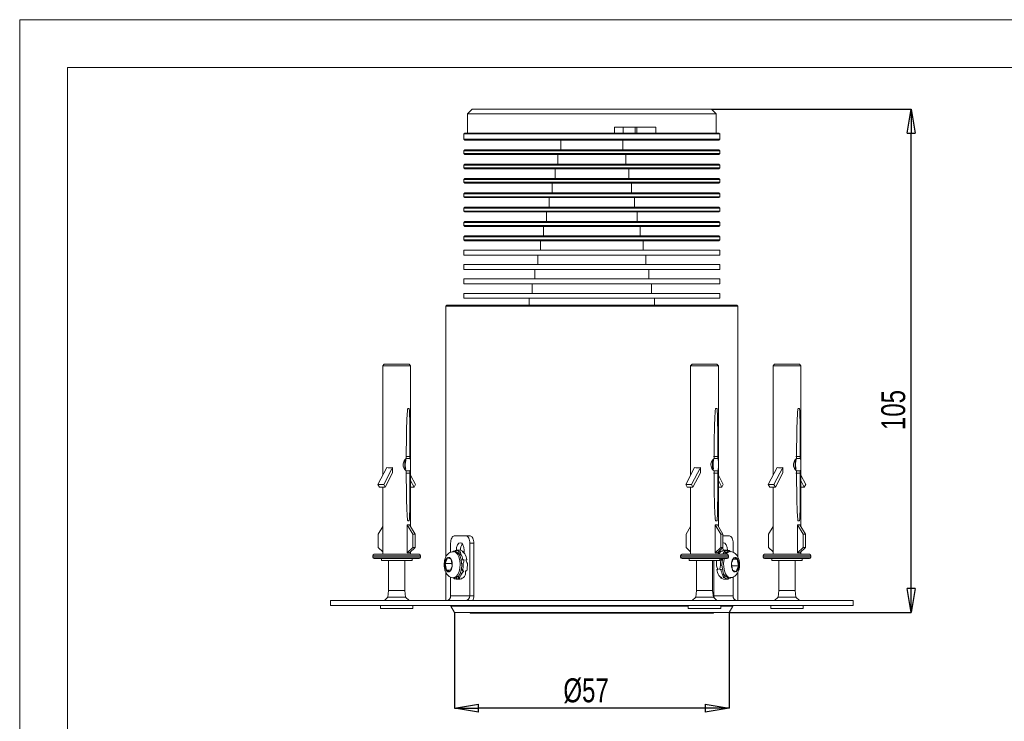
# Model space of a CAD drawing. Header units: millimetres. Extents: x 0 to 420, y 0 to 297.
# Tile 2 of 6: x 0 to 206, y 150 to 297. Entities that reach past the tile are written whole.
import ezdxf

# ---------------------------------------------------------------- set-up
doc = ezdxf.new("R2010")
doc.units = ezdxf.units.MM
doc.header["$LTSCALE"] = 2
doc.header["$PDSIZE"] = -1
for name, color, linetype, lineweight in [('DGA-lighting', 7, 'Continuous', 0), ('DGA-quote', 251, 'Continuous', 0), ('DGA-txt', 7, 'Continuous', 0)]:
    doc.layers.add(name, color=color, linetype=linetype, lineweight=lineweight)
doc.styles.add('SLDTEXTSTYLE4', font='TXT', dxfattribs={"width": 0.75})
doc.dimstyles.new('SLDDIMSTYLE1', dxfattribs={"dimtxt": 5, "dimasz": 5, "dimexe": 0, "dimexo": 0.0625, "dimgap": 1.25, "dimtad": 1, "dimrnd": 1e-09, "dimzin": 12, "dimdsep": 46, "dimtxsty": 'SLDTEXTSTYLE4', "dimblk1": 'CLOSED', "dimblk2": 'CLOSED', "dimsah": 1, "dimcen": 0.09, "dimadec": 0, "dimazin": 3, "dimtfac": 1, "dimtofl": 0, "dimtmove": 0, "dimatfit": 3, "dimldrblk": 'CLOSED', "dimfxl": 1, "dimfrac": 2, "dimtolj": 1, "dimtzin": 12, "dimarcsym": 0})

# ---------------------------------------------------------------- blocks, each defined once
blk = doc.blocks.new('_CLOSED')
at = {"color": 0, "linetype": 'ByBlock', "lineweight": -2}
for p, q in [((-1, 0.166667), (0, 0)), ((-1, 0.166667), (-1, -0.166667)), ((0, 0), (-1, -0.166667)), ((0, 0), (-1, 0))]:
    blk.add_line(p, q, dxfattribs=at)
blk = doc.blocks.new('_D')
at = {"layer": 'Defpoints', "color": 0, "linetype": 'Continuous', "transparency": 16777216}
for p in [(144.59, 278.32), (186.33, 278.32), (148.29, 173.12)]:
    blk.add_point(p, dxfattribs=at)
at = {"layer": 'DGA-quote', "color": 0, "linetype": 'Continuous', "lineweight": -2, "transparency": 16777216}
for p, q in [((144.65, 278.32), (186.33, 278.32)), ((186.33, 178.12), (186.33, 273.32)), ((148.35, 173.12), (186.33, 173.12))]:
    blk.add_line(p, q, dxfattribs=at)
at = {"layer": 'DGA-quote', "color": 0, "linetype": 'Continuous', "lineweight": -2, "transparency": 16777216, "xscale": 5, "yscale": 5, "zscale": 5}
for p, rotation in [((186.33, 278.32), 90), ((186.33, 173.12), 270)]:
    blk.add_blockref('_CLOSED', p, dxfattribs=dict(at, rotation=rotation))
at = {"layer": 'DGA-quote', "color": 0, "linetype": 'Continuous', "transparency": 16777216, "insert": (180.08, 215.44), "char_height": 5, "attachment_point": 2, "rotation": 90, "style": 'SLDTEXTSTYLE4'}
blk.add_mtext('\\A1;105', dxfattribs=at)
blk = doc.blocks.new('_D_1')
at = {"layer": 'Defpoints', "color": 0, "linetype": 'Continuous', "transparency": 16777216}
for p in [(90.89, 173.12), (148.29, 173.12), (90.89, 153.12)]:
    blk.add_point(p, dxfattribs=at)
at = {"layer": 'DGA-quote', "color": 0, "linetype": 'Continuous', "lineweight": -2, "transparency": 16777216}
for p, q in [((90.89, 173.06), (90.89, 153.12)), ((148.29, 173.06), (148.29, 153.12)), ((143.29, 153.12), (95.89, 153.12))]:
    blk.add_line(p, q, dxfattribs=at)
at = {"layer": 'DGA-quote', "color": 0, "linetype": 'Continuous', "lineweight": -2, "transparency": 16777216, "xscale": 5, "yscale": 5, "zscale": 5, "rotation": 180}
blk.add_blockref('_CLOSED', (90.89, 153.12), dxfattribs=at)
at = {"layer": 'DGA-quote', "color": 0, "linetype": 'Continuous', "lineweight": -2, "transparency": 16777216, "xscale": 5, "yscale": 5, "zscale": 5}
blk.add_blockref('_CLOSED', (148.29, 153.12), dxfattribs=at)
at = {"layer": 'DGA-quote', "color": 0, "linetype": 'Continuous', "transparency": 16777216, "insert": (118.38, 159.37), "char_height": 5, "attachment_point": 2, "style": 'SLDTEXTSTYLE4'}
blk.add_mtext('\\A1;%%c57', dxfattribs=at)

msp = doc.modelspace()

# ---------------------------------------------------------------- linework, layer by layer
at = {"layer": 'DGA-lighting', "linetype": 'Continuous'}
for p, q in [((94.59, 278.32), (93.59, 277.32)), ((94.59, 278.32), (144.59, 278.32)), ((145.59, 277.32), (144.59, 278.32)), ((93.59, 277.32), (93.59, 273.32)), ((145.59, 277.32), (93.59, 277.32)), ((145.59, 273.32), (145.59, 277.32)), ((124.29, 274.52), (132.99, 274.52)), ((124.29, 273.32), (124.29, 274.52)), ((126.12, 274.52), (126.12, 273.32)), ((128.62, 273.32), (128.62, 274.52)), ((128.99, 274.52), (128.99, 273.32)), ((132.99, 274.52), (132.99, 273.32)), ((93.04, 273.32), (92.84, 273.12)), ((92.84, 273.12), (92.84, 272.02)), ((115.28, 273.12), (92.84, 273.12)), ((92.84, 272.02), (93.04, 271.82)), ((92.84, 272.02), (146.34, 272.02)), ((93.04, 273.32), (115.31, 273.32)), ((146.14, 271.82), (93.04, 271.82)), ((113.09, 271.82), (113.09, 269.82)), ((146.34, 273.12), (115.28, 273.12)), ((115.31, 273.32), (146.14, 273.32)), ((126.09, 269.82), (126.09, 271.82)), ((146.34, 273.12), (146.14, 273.32)), ((146.14, 271.82), (146.34, 272.02)), ((146.34, 272.02), (146.34, 273.12)), ((93.04, 269.82), (92.84, 269.62)), ((92.84, 269.62), (92.84, 269.02)), ((115.28, 269.62), (92.84, 269.62)), ((93.04, 269.82), (115.31, 269.82)), ((146.34, 269.62), (115.28, 269.62)), ((115.31, 269.82), (146.14, 269.82)), ((146.34, 269.62), (146.14, 269.82)), ((146.34, 269.02), (146.34, 269.62)), ((92.84, 269.02), (93.04, 268.82)), ((92.84, 269.02), (146.34, 269.02)), ((146.14, 268.82), (93.04, 268.82)), ((112.49, 268.82), (112.49, 266.82)), ((126.69, 266.82), (126.69, 268.82)), ((146.14, 268.82), (146.34, 269.02)), ((93.04, 266.82), (92.84, 266.62)), ((92.84, 266.62), (92.84, 266.02)), ((115.28, 266.62), (92.84, 266.62)), ((92.84, 266.02), (93.04, 265.82)), ((92.84, 266.02), (146.34, 266.02)), ((93.04, 266.82), (115.31, 266.82)), ((146.14, 265.82), (93.04, 265.82)), ((111.89, 265.82), (111.89, 263.82)), ((146.34, 266.62), (115.28, 266.62)), ((115.31, 266.82), (146.14, 266.82)), ((127.29, 263.82), (127.29, 265.82)), ((146.34, 266.62), (146.14, 266.82)), ((146.14, 265.82), (146.34, 266.02)), ((146.34, 266.02), (146.34, 266.62)), ((93.04, 263.82), (92.84, 263.62)), ((92.84, 263.62), (92.84, 263.02)), ((115.28, 263.62), (92.84, 263.62)), ((93.04, 263.82), (115.31, 263.82)), ((146.34, 263.62), (115.28, 263.62)), ((115.31, 263.82), (146.14, 263.82)), ((146.34, 263.62), (146.14, 263.82)), ((146.34, 263.02), (146.34, 263.62)), ((92.84, 263.02), (93.04, 262.82)), ((92.84, 263.02), (146.34, 263.02)), ((146.14, 262.82), (93.04, 262.82)), ((111.29, 262.82), (111.29, 260.82)), ((127.89, 260.82), (127.89, 262.82)), ((146.14, 262.82), (146.34, 263.02)), ((93.04, 260.82), (92.84, 260.62)), ((92.84, 260.62), (92.84, 260.02)), ((115.28, 260.62), (92.84, 260.62)), ((92.84, 260.02), (93.04, 259.82)), ((92.84, 260.02), (146.34, 260.02)), ((93.04, 260.82), (115.31, 260.82)), ((146.14, 259.82), (93.04, 259.82)), ((110.69, 259.82), (110.69, 257.82)), ((146.34, 260.62), (115.28, 260.62)), ((115.31, 260.82), (146.14, 260.82)), ((128.49, 257.82), (128.49, 259.82)), ((146.34, 260.62), (146.14, 260.82)), ((146.14, 259.82), (146.34, 260.02)), ((146.34, 260.02), (146.34, 260.62)), ((93.04, 257.82), (92.84, 257.62)), ((92.84, 257.62), (92.84, 257.02)), ((115.28, 257.62), (92.84, 257.62)), ((93.04, 257.82), (115.31, 257.82)), ((146.34, 257.62), (115.28, 257.62)), ((115.31, 257.82), (146.14, 257.82)), ((146.34, 257.62), (146.14, 257.82)), ((146.34, 257.02), (146.34, 257.62)), ((92.84, 257.02), (93.04, 256.82)), ((92.84, 257.02), (146.34, 257.02)), ((146.14, 256.82), (93.04, 256.82)), ((110.09, 256.82), (110.09, 254.82)), ((129.09, 254.82), (129.09, 256.82)), ((146.14, 256.82), (146.34, 257.02)), ((93.04, 254.82), (92.84, 254.62)), ((92.84, 254.62), (92.84, 254.02)), ((115.28, 254.62), (92.84, 254.62)), ((92.84, 254.02), (93.04, 253.82)), ((92.84, 254.02), (146.34, 254.02)), ((93.04, 254.82), (115.31, 254.82)), ((146.14, 253.82), (93.04, 253.82)), ((109.49, 253.82), (109.49, 251.82)), ((146.34, 254.62), (115.28, 254.62)), ((115.31, 254.82), (146.14, 254.82)), ((129.69, 251.82), (129.69, 253.82)), ((146.34, 254.62), (146.14, 254.82)), ((146.14, 253.82), (146.34, 254.02)), ((146.34, 254.02), (146.34, 254.62)), ((93.04, 251.82), (92.84, 251.62)), ((92.84, 251.62), (92.84, 251.02)), ((115.28, 251.62), (92.84, 251.62)), ((93.04, 251.82), (115.31, 251.82)), ((146.34, 251.62), (115.28, 251.62)), ((115.31, 251.82), (146.14, 251.82)), ((146.34, 251.62), (146.14, 251.82)), ((146.34, 251.02), (146.34, 251.62)), ((92.84, 251.02), (93.04, 250.82)), ((92.84, 251.02), (146.34, 251.02)), ((146.14, 250.82), (93.04, 250.82)), ((108.89, 250.82), (108.89, 248.82)), ((130.29, 248.82), (130.29, 250.82)), ((146.14, 250.82), (146.34, 251.02)), ((92.84, 248.82), (92.84, 247.82)), ((146.34, 248.82), (92.84, 248.82)), ((146.34, 247.82), (92.84, 247.82)), ((108.29, 247.82), (108.29, 245.82)), ((130.89, 245.82), (130.89, 247.82)), ((146.34, 247.82), (146.34, 248.82)), ((92.84, 245.82), (92.84, 244.82)), ((146.34, 245.82), (92.84, 245.82)), ((146.34, 244.82), (146.34, 245.82)), ((146.34, 244.82), (92.84, 244.82)), ((107.69, 244.82), (107.69, 242.82)), ((131.49, 242.82), (131.49, 244.82)), ((92.84, 242.82), (92.84, 241.82)), ((146.34, 242.82), (92.84, 242.82)), ((146.34, 241.82), (92.84, 241.82)), ((107.09, 241.82), (107.09, 239.82)), ((132.09, 239.82), (132.09, 241.82)), ((146.34, 241.82), (146.34, 242.82)), ((92.84, 239.82), (92.84, 238.82)), ((146.34, 239.82), (92.84, 239.82)), ((146.34, 238.82), (92.84, 238.82)), ((106.49, 238.82), (106.49, 237.32)), ((132.69, 237.32), (132.69, 238.82)), ((146.34, 238.82), (146.34, 239.82)), ((89.29, 237.32), (89.09, 237.12)), ((89.09, 237.12), (89.09, 184.74)), ((150.09, 237.12), (89.09, 237.12)), ((89.29, 237.32), (149.89, 237.32)), ((150.09, 237.12), (149.89, 237.32)), ((150.09, 184.73), (150.09, 237.12)), ((76.2, 225), (75.9, 224.7)), ((75.9, 224.7), (75.9, 201.84)), ((81.27, 224.7), (75.9, 224.7)), ((76.2, 225), (81.02, 225)), ((81.02, 225), (81.4, 225)), ((81.7, 224.7), (81.27, 224.7)), ((81.7, 224.7), (81.4, 225)), ((81.7, 191.11), (81.7, 224.7)), ((140.54, 225), (140.24, 224.7)), ((140.24, 224.7), (140.24, 201.84)), ((145.61, 224.7), (140.24, 224.7)), ((140.54, 225), (145.36, 225)), ((145.36, 225), (145.74, 225)), ((146.04, 224.7), (145.61, 224.7)), ((146.04, 224.7), (145.74, 225)), ((146.04, 191.11), (146.04, 224.7)), ((157.78, 225), (157.48, 224.7)), ((157.48, 224.7), (157.48, 201.84)), ((162.85, 224.7), (157.48, 224.7)), ((157.78, 225), (162.6, 225)), ((162.6, 225), (162.98, 225)), ((163.28, 224.7), (162.85, 224.7)), ((163.28, 224.7), (162.98, 225)), ((163.28, 191.11), (163.28, 224.7)), ((81.13, 215.75), (81.4, 215.75)), ((145.47, 215.75), (145.74, 215.75)), ((162.71, 215.75), (162.98, 215.75)), ((80.5, 203.01), (80.5, 204.98)), ((81.58, 205.75), (80.68, 205.75)), ((80.8, 205.3), (80.8, 205.75)), ((81.58, 205.3), (80.8, 205.3)), ((81.58, 205.75), (81.58, 205.3)), ((144.84, 203.01), (144.84, 204.98)), ((145.92, 205.75), (145.02, 205.75)), ((145.14, 205.3), (145.14, 205.75)), ((145.92, 205.3), (145.14, 205.3)), ((145.92, 205.75), (145.92, 205.3)), ((162.08, 203.01), (162.08, 204.98)), ((163.16, 205.75), (162.26, 205.75)), ((162.38, 205.3), (162.38, 205.75)), ((163.16, 205.3), (162.38, 205.3)), ((163.16, 205.75), (163.16, 205.3)), ((76.73, 203.44), (74.89, 199.9)), ((77.93, 203.44), (76.08, 199.9)), ((77.93, 202.31), (76.38, 199.33)), ((77.93, 202.31), (77.93, 203.44)), ((80.68, 202.25), (81.58, 202.25)), ((80.8, 202.25), (80.8, 202.7)), ((81.58, 202.7), (80.8, 202.7)), ((81.58, 202.7), (81.58, 202.25)), ((81.7, 201.84), (82.72, 199.9)), ((141.07, 203.44), (139.23, 199.9)), ((142.27, 203.44), (140.42, 199.9)), ((142.27, 202.31), (140.72, 199.33)), ((142.27, 202.31), (142.27, 203.44)), ((145.02, 202.25), (145.92, 202.25)), ((145.14, 202.25), (145.14, 202.7)), ((145.92, 202.7), (145.14, 202.7)), ((145.92, 202.7), (145.92, 202.25)), ((146.04, 201.84), (147.06, 199.9)), ((158.31, 203.44), (156.47, 199.9)), ((159.51, 203.44), (157.66, 199.9)), ((159.51, 202.31), (157.96, 199.33)), ((159.51, 202.31), (159.51, 203.44)), ((162.26, 202.25), (163.16, 202.25)), ((162.38, 202.25), (162.38, 202.7)), ((163.16, 202.7), (162.38, 202.7)), ((163.16, 202.7), (163.16, 202.25)), ((163.28, 201.84), (164.3, 199.9)), ((74.89, 199.9), (76.08, 199.9)), ((75.18, 199.33), (74.89, 199.9)), ((76.38, 199.33), (76.08, 199.9)), ((81.7, 200.71), (82.42, 199.33)), ((82.42, 199.33), (82.72, 199.9)), ((139.52, 199.33), (139.23, 199.9)), ((139.23, 199.9), (140.42, 199.9)), ((140.72, 199.33), (140.42, 199.9)), ((146.04, 200.71), (146.76, 199.33)), ((146.76, 199.33), (147.06, 199.9)), ((156.47, 199.9), (157.66, 199.9)), ((156.76, 199.33), (156.47, 199.9)), ((157.96, 199.33), (157.66, 199.9)), ((163.28, 200.71), (164, 199.33)), ((164, 199.33), (164.3, 199.9)), ((75.18, 199.33), (76.38, 199.33)), ((75.9, 199.33), (75.9, 185.3)), ((81.7, 199.33), (82.42, 199.33)), ((139.52, 199.33), (140.72, 199.33)), ((140.24, 199.33), (140.24, 185.3)), ((146.04, 199.33), (146.76, 199.33)), ((156.76, 199.33), (157.96, 199.33)), ((157.48, 199.33), (157.48, 185.3)), ((163.28, 199.33), (164, 199.33)), ((81.01, 185.59), (81.01, 191.48)), ((81.01, 191.48), (82.19, 189.5)), ((81.4, 192.25), (81.13, 192.25)), ((81.48, 191.48), (82.66, 189.5)), ((145.35, 185.59), (145.35, 191.48)), ((145.35, 191.48), (146.53, 189.5)), ((145.74, 192.25), (145.47, 192.25)), ((145.82, 191.48), (147, 189.5)), ((162.59, 185.59), (162.59, 191.48)), ((162.59, 191.48), (163.77, 189.5)), ((162.98, 192.25), (162.71, 192.25)), ((163.06, 191.48), (164.24, 189.5)), ((75.9, 191.11), (74.94, 189.5)), ((74.94, 189.5), (74.94, 186.7)), ((82.66, 189.5), (82.19, 189.5)), ((82.19, 189.5), (82.19, 186.7)), ((82.66, 189.5), (82.66, 186.7)), ((140.24, 191.11), (139.28, 189.5)), ((139.28, 189.5), (139.28, 186.7)), ((146.53, 189.5), (146.53, 186.7)), ((147, 189.5), (146.53, 189.5)), ((147, 189.5), (147, 186.7)), ((157.48, 191.11), (156.52, 189.5)), ((156.52, 189.5), (156.52, 186.7)), ((163.77, 189.5), (163.77, 186.7)), ((164.24, 189.5), (163.77, 189.5)), ((164.24, 189.5), (164.24, 186.7)), ((90.07, 185.71), (90.07, 187.62)), ((90.82, 189.12), (93.32, 189.12)), ((93.32, 189.12), (94.19, 189.12)), ((94.07, 187.62), (94.07, 176.62)), ((94.94, 187.62), (94.07, 187.62)), ((94.94, 187.62), (94.94, 176.62)), ((147, 189.12), (148.36, 189.12)), ((149.11, 187.62), (149.11, 185.72)), ((74.1, 185.3), (82.81, 185.3)), ((74.94, 186.7), (75.9, 185.8)), ((82.19, 186.7), (81.01, 185.59)), ((82.66, 186.7), (81.48, 185.59)), ((81.7, 185.3), (81.7, 185.8)), ((82.66, 186.7), (82.19, 186.7)), ((82.81, 185.3), (83.5, 185.3)), ((91.03, 185.85), (90.69, 185.85)), ((90.7, 185.95), (90.96, 185.95)), ((90.7, 185.85), (90.7, 185.95)), ((90.96, 185.85), (90.96, 185.95)), ((91.1, 185.84), (91.09, 186.11)), ((92.07, 186.12), (91.2, 186.12)), ((91.27, 186.12), (92.14, 186.12)), ((91.7, 185.5), (91.85, 185.83)), ((91.85, 185.83), (92.11, 185.83)), ((91.87, 185.28), (92.11, 185.83)), ((92.03, 185.03), (92.18, 185.39)), ((92.14, 186.12), (92.14, 186.12)), ((92.71, 185.83), (92.45, 185.83)), ((92.66, 185.71), (92.71, 185.83)), ((92.87, 186.12), (92.87, 185.55)), ((138.44, 185.3), (147.15, 185.3)), ((139.28, 186.7), (140.24, 185.8)), ((146.53, 186.7), (145.35, 185.59)), ((147, 186.7), (145.82, 185.59)), ((146.04, 185.3), (146.04, 185.8)), ((146.31, 185.66), (146.31, 186.05)), ((147, 186.7), (146.53, 186.7)), ((146.61, 185.95), (146.87, 185.95)), ((146.99, 186.7), (147.05, 186.12)), ((147.91, 186.12), (147.05, 186.12)), ((147.05, 186.12), (147.05, 186.12)), ((147.98, 186.12), (147.11, 186.12)), ((147.15, 185.3), (147.84, 185.3)), ((147.47, 185.95), (147.21, 185.95)), ((147.49, 185.5), (147.47, 185.95)), ((147.88, 185.79), (147.87, 186.11)), ((148.5, 185.85), (148.15, 185.85)), ((155.68, 185.3), (164.39, 185.3)), ((156.52, 186.7), (157.48, 185.8)), ((163.77, 186.7), (162.59, 185.59)), ((164.24, 186.7), (163.06, 185.59)), ((163.28, 185.3), (163.28, 185.8)), ((164.24, 186.7), (163.77, 186.7)), ((164.39, 185.3), (165.08, 185.3)), ((73.8, 185), (73.8, 184.7)), ((83.07, 185), (73.8, 185)), ((73.8, 184.7), (83.8, 184.7)), ((83.5, 184.4), (74.1, 184.4)), ((75.6, 184.4), (75.6, 184)), ((81.53, 184), (75.6, 184)), ((77.1, 184), (77.1, 177.7)), ((80.5, 177.7), (80.5, 184)), ((82, 184), (81.53, 184)), ((82, 184), (82, 184.4)), ((83.8, 185), (83.07, 185)), ((83.8, 184.7), (83.8, 185)), ((88.9, 183.46), (88.88, 183.41)), ((88.88, 183.41), (88.89, 183.34)), ((88.95, 183.4), (88.88, 183.41)), ((89.13, 182.01), (88.89, 183.34)), ((88.9, 183.46), (89.36, 184.54)), ((89.44, 184.54), (88.95, 183.4)), ((88.95, 183.4), (89.2, 181.98)), ((90.31, 183.4), (88.95, 183.4)), ((89.39, 184.59), (89.36, 184.54)), ((89.42, 184.58), (89.39, 184.59)), ((89.39, 184.59), (89.44, 184.54)), ((89.42, 184.58), (90.12, 184.32)), ((90.16, 184.27), (89.44, 184.54)), ((90.15, 184.3), (90.12, 184.32)), ((90.17, 184.24), (90.15, 184.3)), ((90.17, 184.24), (90.4, 182.9)), ((92.31, 184.05), (92.88, 184.13)), ((92.37, 184.1), (92.62, 184.13)), ((92.46, 183.31), (92.7, 183.34)), ((92.62, 184.13), (92.88, 184.13)), ((93.48, 184.13), (93.22, 184.13)), ((93.24, 184.1), (93.48, 184.13)), ((138.14, 185), (138.14, 184.7)), ((147.41, 185), (138.14, 185)), ((138.14, 184.7), (148.14, 184.7)), ((147.84, 184.4), (138.44, 184.4)), ((139.94, 184.4), (139.94, 184)), ((145.87, 184), (139.94, 184)), ((141.44, 184), (141.44, 177.7)), ((144.84, 177.7), (144.84, 184)), ((145.11, 176.62), (145.11, 184)), ((146.34, 184), (145.87, 184)), ((146.34, 184), (146.34, 184.4)), ((146.81, 184.08), (146.62, 184.4)), ((148.14, 185), (147.41, 185)), ((148.14, 184.7), (148.14, 185)), ((148.79, 183.46), (148.77, 183.41)), ((148.77, 183.41), (148.78, 183.34)), ((149.02, 182.01), (148.78, 183.34)), ((148.79, 183.46), (149.26, 184.54)), ((149.14, 184.26), (149.98, 184.26)), ((149.98, 184.26), (149.25, 184.54)), ((149.28, 184.59), (149.26, 184.54)), ((149.31, 184.58), (149.28, 184.59)), ((149.31, 184.58), (150.01, 184.32)), ((150.04, 184.3), (149.98, 184.26)), ((150.23, 182.85), (149.98, 184.26)), ((150.04, 184.3), (150.01, 184.32)), ((150.06, 184.24), (150.04, 184.3)), ((150.06, 184.24), (150.29, 182.9)), ((155.38, 185), (155.38, 184.7)), ((164.65, 185), (155.38, 185)), ((155.38, 184.7), (165.38, 184.7)), ((165.08, 184.4), (155.68, 184.4)), ((157.18, 184.4), (157.18, 184)), ((163.11, 184), (157.18, 184)), ((158.68, 184), (158.68, 177.7)), ((162.08, 177.7), (162.08, 184)), ((163.58, 184), (163.11, 184)), ((163.58, 184), (163.58, 184.4)), ((165.38, 185), (164.65, 185)), ((165.38, 184.7), (165.38, 185)), ((89.09, 181.52), (89.09, 175.62)), ((89.13, 182.01), (89.14, 181.94)), ((89.2, 181.98), (89.14, 181.94)), ((89.14, 181.94), (89.17, 181.93)), ((89.87, 181.66), (89.17, 181.93)), ((89.2, 181.98), (89.93, 181.71)), ((90.05, 181.98), (89.2, 181.98)), ((89.87, 181.66), (89.9, 181.65)), ((89.9, 181.65), (89.93, 181.7)), ((90.39, 182.78), (89.93, 181.7)), ((90.39, 182.78), (90.41, 182.83)), ((90.41, 182.83), (90.4, 182.9)), ((92.07, 181.35), (92.13, 181.5)), ((92.15, 181.35), (92.17, 181.4)), ((92.17, 181.4), (92.23, 181.54)), ((92.19, 181.43), (92.34, 181.16)), ((92.37, 182.16), (92.56, 181.84)), ((92.56, 181.84), (92.82, 181.84)), ((93.43, 181.84), (93.17, 181.84)), ((145.94, 182.15), (145.7, 182.11)), ((145.7, 182.11), (145.96, 182.11)), ((146.87, 182.2), (146.31, 182.11)), ((146.57, 182.11), (146.31, 182.11)), ((146.72, 182.94), (146.48, 182.9)), ((146.81, 182.15), (146.57, 182.11)), ((147.15, 181.21), (147, 180.85)), ((148.87, 182.85), (150.23, 182.85)), ((149.02, 182.01), (149.03, 181.94)), ((149.02, 181.98), (149.74, 181.71)), ((149.03, 181.94), (149.06, 181.93)), ((149.76, 181.66), (149.06, 181.93)), ((149.74, 181.71), (150.23, 182.85)), ((149.74, 181.71), (149.79, 181.65)), ((149.76, 181.66), (149.79, 181.65)), ((149.79, 181.65), (149.82, 181.7)), ((150.28, 182.78), (149.82, 181.7)), ((150.09, 175.62), (150.09, 181.48)), ((150.3, 182.83), (150.23, 182.85)), ((150.28, 182.78), (150.3, 182.83)), ((150.3, 182.83), (150.29, 182.9)), ((90.07, 176.62), (90.07, 180.53)), ((90.69, 180.4), (91.03, 180.4)), ((91.2, 180.12), (92.07, 180.12)), ((91.3, 180.45), (91.32, 180.13)), ((91.69, 180.74), (91.71, 180.3)), ((91.71, 180.3), (91.97, 180.3)), ((92.58, 180.3), (92.32, 180.3)), ((146.53, 180.54), (146.47, 180.41)), ((146.47, 180.41), (146.73, 180.41)), ((147.32, 180.97), (147.08, 180.41)), ((147.34, 180.41), (147.08, 180.41)), ((147.11, 180.12), (147.98, 180.12)), ((147.48, 180.75), (147.34, 180.41)), ((148.08, 180.4), (148.09, 180.13)), ((148.15, 180.4), (148.5, 180.4)), ((148.22, 180.4), (148.22, 180.3)), ((148.48, 180.3), (148.22, 180.3)), ((148.48, 180.4), (148.48, 180.3)), ((149.11, 180.54), (149.11, 176.62)), ((77.1, 177.7), (76.95, 176.35)), ((77.1, 177.7), (80.5, 177.7)), ((80.65, 176.35), (80.5, 177.7)), ((141.44, 177.7), (141.29, 176.35)), ((141.44, 177.7), (144.84, 177.7)), ((144.99, 176.35), (144.84, 177.7)), ((158.68, 177.7), (158.53, 176.35)), ((158.68, 177.7), (162.08, 177.7)), ((162.23, 176.35), (162.08, 177.7)), ((64.99, 175.62), (64.99, 174.62)), ((64.99, 175.62), (174.19, 175.62)), ((76.95, 176.35), (76.22, 175.62)), ((76.95, 176.35), (80.65, 176.35)), ((81.38, 175.62), (80.65, 176.35)), ((94.07, 176.62), (90.07, 176.62)), ((94.07, 176.62), (94.94, 176.62)), ((141.29, 176.35), (140.56, 175.62)), ((141.29, 176.35), (144.99, 176.35)), ((145.11, 176.62), (144.96, 176.62)), ((145.72, 175.62), (144.99, 176.35)), ((149.11, 176.62), (145.11, 176.62)), ((158.53, 176.35), (157.8, 175.62)), ((158.53, 176.35), (162.23, 176.35)), ((162.96, 175.62), (162.23, 176.35)), ((174.19, 174.62), (174.19, 175.62)), ((64.99, 174.62), (174.19, 174.62)), ((75.4, 174.62), (75.4, 174)), ((75.4, 174), (82.2, 174)), ((82.2, 174), (82.2, 174.62)), ((90.14, 174.62), (90.14, 174.42)), ((90.14, 174.42), (90.89, 173.12)), ((139.74, 174.42), (90.14, 174.42)), ((148.29, 173.12), (90.89, 173.12)), ((94.19, 173.12), (94.19, 173.02)), ((144.99, 173.02), (94.19, 173.02)), ((139.74, 174.62), (139.74, 174)), ((139.74, 174), (146.54, 174)), ((144.99, 173.02), (144.99, 173.12)), ((146.54, 174), (146.54, 174.62)), ((149.04, 174.42), (146.54, 174.42)), ((148.29, 173.12), (149.04, 174.42)), ((149.04, 174.42), (149.04, 174.62)), ((156.98, 174.62), (156.98, 174)), ((156.98, 174), (163.78, 174)), ((163.78, 174), (163.78, 174.62))]:
    msp.add_line(p, q, dxfattribs=at)
at = {"layer": 'DGA-lighting', "linetype": 'Continuous', "flags": 128}
for points in [[(90.82, 189.12), (90.67, 189.09), (90.53, 189.01), (90.4, 188.87), (90.29, 188.68), (90.2, 188.46), (90.13, 188.2), (90.09, 187.91), (90.07, 187.62)], [(91.27, 186.12), (91.33, 186.73), (91.51, 187.25), (91.76, 187.6), (92.07, 187.72), (92.38, 187.6), (92.64, 187.25), (92.81, 186.73), (92.87, 186.12)], [(94.07, 187.62), (94.06, 187.91), (94.01, 188.2), (93.94, 188.46), (93.85, 188.68), (93.74, 188.87), (93.61, 189.01), (93.47, 189.09), (93.32, 189.12)], [(94.19, 189.12), (94.33, 189.09), (94.47, 189.01), (94.6, 188.87), (94.72, 188.68), (94.81, 188.46), (94.88, 188.2), (94.92, 187.91), (94.94, 187.62)], [(146.99, 187.7), (147.11, 187.72), (147.42, 187.6), (147.68, 187.25), (147.85, 186.73), (147.91, 186.12)], [(149.11, 187.62), (149.1, 187.91), (149.05, 188.2), (148.99, 188.46), (148.89, 188.68), (148.78, 188.87), (148.65, 189.01), (148.51, 189.09), (148.36, 189.12)], [(90.54, 185.82), (90.61, 185.88), (90.7, 185.95)], [(90.68, 185.85), (90.73, 185.85), (91.13, 185.7), (91.49, 185.32), (91.78, 184.74), (91.97, 184.03), (92.05, 183.23), (92, 182.42), (91.84, 181.68), (91.58, 181.06), (91.23, 180.63), (90.84, 180.41), (90.68, 180.4)], [(92.13, 181.5), (92.28, 182.04), (92.39, 182.82), (92.37, 183.63), (92.24, 184.4), (91.99, 185.05), (91.67, 185.53), (91.28, 185.8), (91.03, 185.85)], [(147, 186.11), (147.1, 186.12), (147.11, 186.12)], [(146.95, 184.4), (146.83, 183.82), (146.79, 183.02), (146.87, 182.22), (147.06, 181.5), (147.34, 180.93), (147.7, 180.55), (148.1, 180.4), (148.15, 180.4)], [(148.49, 180.4), (148.25, 180.44), (147.86, 180.71), (147.54, 181.19), (147.29, 181.85), (147.16, 182.61), (147.14, 183.42), (147.25, 184.21), (147.29, 184.4)], [(92.18, 180.13), (92.08, 180.12), (92.07, 180.12)], [(148.64, 180.43), (148.57, 180.37), (148.48, 180.3)]]:
    msp.add_lwpolyline(points, dxfattribs=at)
at = {"layer": 'DGA-lighting', "linetype": 'Continuous'}
for centre, radius, start, end in [((94.34, 186.24), 2.21, 146.328, 183.1562), ((74.1, 185), 0.3, 90, 180), ((83.5, 185), 0.3, 0, 90), ((91.19, 185.22), 0.901, 43.138, 95.9885), ((92.03, 185.17), 0.957, 44.2397, 87.3743), ((88.75, 183.51), 3.92, 9.1401, 28.7184), ((89.61, 183.51), 3.92, 9.1401, 28.7184), ((138.44, 185), 0.3, 90, 180), ((147.72, 184.5), 1.82, 127.6376, 154.0604), ((148.59, 184.5), 1.82, 127.6376, 154.0604), ((148.23, 184.84), 1.01, 94.5705, 152.8861), ((148.64, 184.75), 1.11, 97.5088, 150.195), ((147.84, 185), 0.3, 0, 90), ((147.96, 185.22), 0.901, 43.138, 95.9885), ((155.68, 185), 0.3, 90, 180), ((165.08, 185), 0.3, 0, 90), ((74.1, 184.7), 0.3, 180, 270), ((83.5, 184.7), 0.3, 270, 0), ((91.43, 183.1), 2.55, 174.4947, 205.4405), ((90.54, 183.4), 1.64, 135.88, 177.6748), ((89.65, 184.13), 0.502, 21.5809, 117.2548), ((87.87, 183.15), 2.55, 354.4947, 25.4405), ((87.01, 183.11), 5.69, 347.0551, 2.3007), ((87.88, 183.11), 5.69, 347.0551, 2.3007), ((138.44, 184.7), 0.3, 180, 270), ((151.47, 183.12), 5.86, 171.3988, 182.173), ((152.17, 183.13), 5.69, 167.0551, 182.3007), ((147.84, 184.7), 0.3, 270, 0), ((151.32, 183.1), 2.55, 174.4947, 205.4405), ((150.43, 183.4), 1.64, 135.88, 177.6748), ((149.54, 184.13), 0.502, 21.5809, 117.2548), ((147.76, 183.15), 2.55, 354.4947, 25.4405), ((155.68, 184.7), 0.3, 180, 270), ((165.08, 184.7), 0.3, 270, 0), ((89.64, 182.11), 0.502, 201.5809, 297.2548), ((88.75, 182.85), 1.64, 315.88, 357.6748), ((90.82, 181.67), 1.29, 279.5776, 345.5994), ((90.43, 181.89), 2.05, 308.7392, 339.0786), ((91.3, 181.89), 2.05, 308.7392, 339.0786), ((149.57, 182.73), 3.92, 189.1401, 208.7184), ((150.44, 182.73), 3.92, 189.1401, 208.7184), ((149.53, 182.11), 0.502, 201.5809, 297.2548), ((148.64, 182.85), 1.64, 315.88, 357.6748), ((91.22, 181.03), 0.901, 223.138, 275.9885), ((147.16, 181.08), 0.957, 224.2397, 267.3743), ((147.99, 181.03), 0.901, 223.138, 275.9885), ((89.13, 176.56), 0.94, 274.4019, 3.8113), ((93.13, 176.56), 0.94, 274.4019, 3.8113), ((92.7, 176.61), 2.24, 333.6712, 0.2002), ((146.23, 176.62), 1.12, 179.788, 207.3022), ((145.98, 176.39), 0.773, 243.9189, 269.7792), ((150.05, 176.56), 0.94, 176.1887, 265.5981)]:
    msp.add_arc(centre, radius, start, end, dxfattribs=at)
for centre, major_axis, ratio, start_param, end_param in [((78.8, 206.25), (2.53, 2.53), 0.560183, 3.408433, 3.896007), ((143.14, 206.25), (2.53, 2.53), 0.560183, 3.408433, 3.896007), ((160.38, 206.25), (2.53, 2.53), 0.560183, 3.408433, 3.896007), ((78.8, 195.57), (-2.7, 4.08), 0.26225, 2.814343, 3.125947), ((143.14, 195.57), (-2.7, 4.08), 0.26225, 2.814343, 3.125947), ((160.38, 195.57), (-2.7, 4.08), 0.26225, 2.814343, 3.125947), ((78.8, 183.3), (2.84, 2.19), 0.273891, 0.185791, 0.497395), ((91.2, 183.12), (-0.07, 3), 0.176015, 0.069197, 0.33913), ((91.2, 183.12), (0.68, 3), 0.24248, 5.626083, 5.896016), ((92.07, 183.12), (-1.24, 2.88), 0.683191, 5.283957, 5.55389), ((143.14, 183.3), (2.84, 2.19), 0.273891, 0.185791, 0.497395), ((147.11, 183.12), (-0.07, 3), 0.176015, 0.069197, 0.33913), ((147.98, 183.12), (0.22, 2.99), 0.82243, 0.134315, 0.404248), ((160.38, 183.3), (2.84, 2.19), 0.273891, 0.185791, 0.497395), ((91.2, 183.12), (1.2, 2.96), 0.42092, 4.954796, 5.224728), ((92.07, 183.12), (-1.26, 2.94), 0.460241, 4.591968, 4.861901), ((91.2, 183.12), (1.3, 2.88), 0.640869, 4.282673, 4.552606), ((92.07, 183.12), (-0.8, 2.99), 0.270141, 3.928621, 4.198553), ((147.11, 183.12), (-1.26, 2.94), 0.460241, 1.450375, 1.720308), ((147.98, 183.12), (1.2, 2.96), 0.42092, 1.813203, 2.083136), ((91.2, 183.12), (0.22, 2.99), 0.82243, 3.275908, 3.545841), ((92.07, 183.12), (-0.07, 3), 0.176015, 3.21079, 3.480723), ((147.11, 183.12), (-1.24, 2.88), 0.683191, 2.142364, 2.412297), ((147.98, 183.12), (0.68, 3), 0.24248, 2.484491, 2.754423), ((147.98, 183.12), (-0.07, 3), 0.176015, 3.21079, 3.480723)]:
    msp.add_ellipse(centre, major_axis=major_axis, ratio=ratio, start_param=start_param, end_param=end_param, dxfattribs=at)
for points, knots in [([(80.8, 205.75), (80.81, 207.43), (80.82, 209.94), (80.91, 213.07), (80.98, 214.68), (81.06, 215.49), (81.1, 215.69), (81.12, 215.74), (81.13, 215.75), (81.13, 215.75), (81.13, 215.75)], [0, 0, 0, 0, 0.499944, 0.74992, 0.934625, 0.981426, 0.99377, 0.997446, 0.998809, 1, 1, 1, 1]), ([(81.4, 215.75), (81.4, 215.75), (81.4, 215.75), (81.4, 215.75), (81.41, 215.74), (81.42, 215.69), (81.46, 215.37), (81.48, 214.81), (81.51, 214.09), (81.52, 213.46), (81.54, 212.74), (81.55, 211.85), (81.58, 209.47), (81.58, 207.43), (81.58, 205.75)], [0, 0, 0, 0, 0.000547, 0.001117, 0.002401, 0.0059, 0.017723, 0.102519, 0.173537, 0.234139, 0.289027, 0.388872, 0.500058, 1, 1, 1, 1]), ([(145.14, 205.75), (145.15, 207.43), (145.16, 209.94), (145.25, 213.07), (145.32, 214.68), (145.4, 215.49), (145.44, 215.69), (145.46, 215.74), (145.47, 215.75), (145.47, 215.75), (145.47, 215.75)], [0, 0, 0, 0, 0.499944, 0.74992, 0.934625, 0.981426, 0.99377, 0.997446, 0.998809, 1, 1, 1, 1]), ([(145.74, 215.75), (145.74, 215.75), (145.74, 215.75), (145.74, 215.75), (145.75, 215.74), (145.76, 215.69), (145.8, 215.37), (145.82, 214.81), (145.85, 214.09), (145.86, 213.46), (145.88, 212.74), (145.89, 211.85), (145.92, 209.47), (145.92, 207.43), (145.92, 205.75)], [0, 0, 0, 0, 0.000547, 0.001117, 0.002401, 0.0059, 0.017723, 0.102519, 0.173537, 0.234139, 0.289027, 0.388872, 0.500058, 1, 1, 1, 1]), ([(162.38, 205.75), (162.39, 207.43), (162.4, 209.94), (162.49, 213.07), (162.56, 214.68), (162.64, 215.49), (162.68, 215.69), (162.7, 215.74), (162.71, 215.75), (162.71, 215.75), (162.71, 215.75)], [0, 0, 0, 0, 0.499944, 0.74992, 0.934625, 0.981426, 0.99377, 0.997446, 0.998809, 1, 1, 1, 1]), ([(162.98, 215.75), (162.98, 215.75), (162.98, 215.75), (162.98, 215.75), (162.99, 215.74), (163, 215.69), (163.04, 215.37), (163.06, 214.81), (163.09, 214.09), (163.1, 213.46), (163.12, 212.74), (163.13, 211.85), (163.16, 209.47), (163.16, 207.43), (163.16, 205.75)], [0, 0, 0, 0, 0.000547, 0.001117, 0.002401, 0.0059, 0.017723, 0.102519, 0.173537, 0.234139, 0.289027, 0.388872, 0.500058, 1, 1, 1, 1]), ([(80.8, 202.7), (80.69, 202.8), (80.46, 203.01), (80.2, 203.47), (80.11, 203.97), (80.18, 204.44), (80.37, 204.85), (80.6, 205.14), (80.75, 205.26), (80.8, 205.3)], [0, 0, 0, 0, 0.16718, 0.334347, 0.49692, 0.637378, 0.775468, 0.931468, 1, 1, 1, 1]), ([(80.69, 203.05), (80.67, 203.2), (80.63, 203.43), (80.58, 203.84), (80.58, 204.22), (80.64, 204.63), (80.71, 204.94), (80.69, 205.08), (80.69, 205.11)], [0, 0, 0, 0, 0.240734, 0.384672, 0.529672, 0.690198, 0.926857, 1, 1, 1, 1]), ([(81.58, 205.3), (81.62, 205.2), (81.69, 204.99), (81.7, 204.54), (81.7, 204.03), (81.7, 203.56), (81.69, 203.15), (81.65, 202.87), (81.6, 202.74), (81.58, 202.7)], [0, 0, 0, 0, 0.16718, 0.334347, 0.49692, 0.637378, 0.775468, 0.931468, 1, 1, 1, 1]), ([(145.14, 202.7), (145.03, 202.8), (144.8, 203.01), (144.54, 203.47), (144.45, 203.97), (144.52, 204.44), (144.71, 204.85), (144.94, 205.14), (145.09, 205.26), (145.14, 205.3)], [0, 0, 0, 0, 0.16718, 0.334347, 0.49692, 0.637378, 0.775468, 0.931468, 1, 1, 1, 1]), ([(145.03, 203.05), (145.01, 203.2), (144.97, 203.43), (144.92, 203.84), (144.92, 204.22), (144.98, 204.63), (145.04, 204.94), (145.03, 205.08), (145.03, 205.11)], [0, 0, 0, 0, 0.240734, 0.384672, 0.529672, 0.690198, 0.926857, 1, 1, 1, 1]), ([(145.92, 205.3), (145.96, 205.2), (146.03, 204.99), (146.04, 204.54), (146.04, 204.03), (146.04, 203.56), (146.03, 203.15), (145.99, 202.87), (145.94, 202.74), (145.92, 202.7)], [0, 0, 0, 0, 0.16718, 0.334347, 0.49692, 0.637378, 0.775468, 0.931468, 1, 1, 1, 1]), ([(162.38, 202.7), (162.27, 202.8), (162.04, 203.01), (161.78, 203.47), (161.69, 203.97), (161.76, 204.44), (161.95, 204.85), (162.18, 205.14), (162.33, 205.26), (162.38, 205.3)], [0, 0, 0, 0, 0.16718, 0.334347, 0.49692, 0.637378, 0.775468, 0.931468, 1, 1, 1, 1]), ([(162.27, 203.05), (162.25, 203.2), (162.21, 203.43), (162.16, 203.84), (162.16, 204.22), (162.22, 204.63), (162.28, 204.94), (162.27, 205.08), (162.27, 205.11)], [0, 0, 0, 0, 0.240734, 0.384672, 0.529672, 0.690198, 0.926857, 1, 1, 1, 1]), ([(163.16, 205.3), (163.2, 205.2), (163.27, 204.99), (163.28, 204.54), (163.28, 204.03), (163.28, 203.56), (163.27, 203.15), (163.23, 202.87), (163.18, 202.74), (163.16, 202.7)], [0, 0, 0, 0, 0.16718, 0.334347, 0.49692, 0.637378, 0.775468, 0.931468, 1, 1, 1, 1]), ([(81.13, 192.25), (81.13, 192.25), (81.13, 192.25), (81.13, 192.25), (81.12, 192.26), (81.1, 192.31), (81.04, 192.63), (81, 193.2), (80.96, 193.92), (80.93, 194.54), (80.9, 195.26), (80.87, 196.15), (80.82, 198.53), (80.81, 200.58), (80.8, 202.25)], [0, 0, 0, 0, 0.000547, 0.001117, 0.002401, 0.0059, 0.017723, 0.102519, 0.173537, 0.234139, 0.289027, 0.388872, 0.500058, 1, 1, 1, 1]), ([(81.58, 202.25), (81.58, 200.58), (81.58, 198.06), (81.53, 194.94), (81.5, 193.32), (81.45, 192.52), (81.42, 192.31), (81.41, 192.26), (81.4, 192.25), (81.4, 192.25), (81.4, 192.25)], [0, 0, 0, 0, 0.499944, 0.74992, 0.934625, 0.981426, 0.99377, 0.997446, 0.998809, 1, 1, 1, 1]), ([(145.47, 192.25), (145.47, 192.25), (145.47, 192.25), (145.47, 192.25), (145.46, 192.26), (145.44, 192.31), (145.38, 192.63), (145.34, 193.2), (145.3, 193.92), (145.27, 194.54), (145.24, 195.26), (145.21, 196.15), (145.16, 198.53), (145.15, 200.58), (145.14, 202.25)], [0, 0, 0, 0, 0.000547, 0.001117, 0.002401, 0.0059, 0.017723, 0.102519, 0.173537, 0.234139, 0.289027, 0.388872, 0.500058, 1, 1, 1, 1]), ([(145.92, 202.25), (145.92, 200.58), (145.92, 198.06), (145.87, 194.94), (145.84, 193.32), (145.79, 192.52), (145.76, 192.31), (145.75, 192.26), (145.74, 192.25), (145.74, 192.25), (145.74, 192.25)], [0, 0, 0, 0, 0.499944, 0.74992, 0.934625, 0.981426, 0.99377, 0.997446, 0.998809, 1, 1, 1, 1]), ([(162.71, 192.25), (162.71, 192.25), (162.71, 192.25), (162.71, 192.25), (162.7, 192.26), (162.68, 192.31), (162.62, 192.63), (162.58, 193.2), (162.54, 193.92), (162.51, 194.54), (162.48, 195.26), (162.45, 196.15), (162.4, 198.53), (162.39, 200.58), (162.38, 202.25)], [0, 0, 0, 0, 0.000547, 0.001117, 0.002401, 0.0059, 0.017723, 0.102519, 0.173537, 0.234139, 0.289027, 0.388872, 0.500058, 1, 1, 1, 1]), ([(163.16, 202.25), (163.16, 200.58), (163.16, 198.06), (163.11, 194.94), (163.08, 193.32), (163.03, 192.52), (163, 192.31), (162.99, 192.26), (162.98, 192.25), (162.98, 192.25), (162.98, 192.25)], [0, 0, 0, 0, 0.499944, 0.74992, 0.934625, 0.981426, 0.99377, 0.997446, 0.998809, 1, 1, 1, 1]), ([(90.68, 185.83), (90.51, 185.82), (90.16, 185.8), (89.69, 185.54), (89.28, 185.14), (89.1, 184.79), (89, 184.59)], [0, 0, 0, 0, 0.22557, 0.464946, 0.702489, 1, 1, 1, 1]), ([(148.49, 180.41), (148.65, 180.42), (149, 180.44), (149.46, 180.69), (149.85, 181.06), (150.16, 181.55), (150.37, 182.17), (150.48, 182.89), (150.45, 183.66), (150.29, 184.39), (150, 184.99), (149.61, 185.45), (149.13, 185.74), (148.73, 185.87), (148.52, 185.84), (148.49, 185.83)], [0, 0, 0, 0, 0.066097, 0.13921, 0.211242, 0.289191, 0.377618, 0.471862, 0.566167, 0.663208, 0.756259, 0.837661, 0.913537, 0.988395, 1, 1, 1, 1]), ([(89, 184.59), (88.96, 184.46), (88.82, 184.11), (88.72, 183.48), (88.72, 182.71), (88.86, 181.95), (89.14, 181.32), (89.54, 180.82), (90.02, 180.52), (90.42, 180.38), (90.64, 180.41), (90.67, 180.41)], [0, 0, 0, 0, 0.078804, 0.216322, 0.352695, 0.492306, 0.641111, 0.759978, 0.870123, 0.978514, 1, 1, 1, 1])]:
    msp.add_open_spline(points, degree=3, knots=knots, dxfattribs=at)
at = {"layer": 'DGA-txt'}
for points in [[(420, 297), (0, 297), (0, 0), (420, 0)], [(410, 287), (10, 287), (10, 10), (410, 10)]]:
    msp.add_lwpolyline(points, close=True, dxfattribs=at)

# ---------------------------------------------------------------- dimensions: what is measured, and where the dimension line sits
at = {"layer": 'DGA-quote', "linetype": 'Continuous'}
dim = msp.add_linear_dim(base=(186.33, 278.32), p1=(148.29, 173.12), p2=(144.59, 278.32), angle=90, dimstyle='SLDDIMSTYLE1', override={"dimdec": 0}, dxfattribs=at)
dim.commit()
dim.dimension.update_dxf_attribs({"geometry": '_D', "text_midpoint": (186.33, 215.44), "dimtype": 160})
dim = msp.add_linear_dim(base=(90.89, 153.12), p1=(148.29, 173.12), p2=(90.89, 173.12), text='%%c<>', dimstyle='SLDDIMSTYLE1', override={"dimdec": 0}, dxfattribs=at)
dim.commit()
dim.dimension.update_dxf_attribs({"geometry": '_D_1', "text_midpoint": (118.38, 153.12), "dimtype": 160})

doc.saveas('drawing.dxf')
